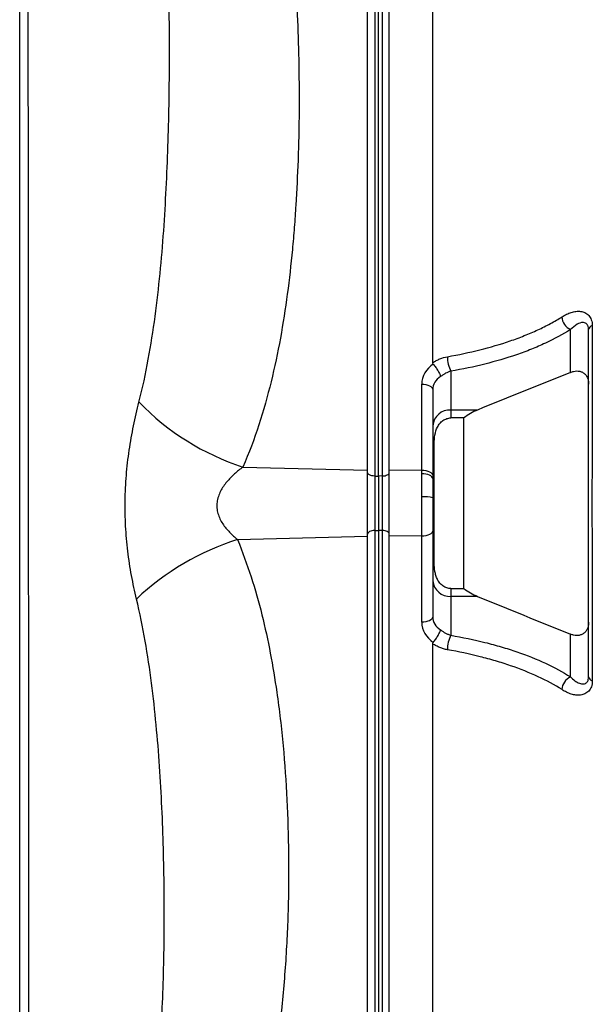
# Model space of a CAD drawing. Header units: millimetres. Extents: x 646 to 9630, y 5089 to 8792.
# Tile 3 of 11: x 1544 to 2334, y 6101 to 7459. Entities that reach past the tile are written whole.
import ezdxf

# ---------------------------------------------------------------- set-up
doc = ezdxf.new("R2010")
doc.units = ezdxf.units.MM
doc.header["$LTSCALE"] = 5

msp = doc.modelspace()

# ---------------------------------------------------------------- linework, layer by layer
at = {"color": 7, "linetype": 'Continuous', "lineweight": 25}
for p, q in [((2024.3, 6837.5), (2024.3, 7810.4)), ((2034.2, 7802.2), (2034.2, 6829.6)), ((2039.3, 6829.6), (2039.3, 7802.1)), ((2044.7, 6829.7), (2044.7, 7802.2)), ((2054.3, 6837.2), (2054.3, 7809.7)), ((2114.3, 6986), (2114.3, 7661.9)), ((2304.3, 6972.7), (2304.3, 7031.7)), ((2334.4, 7037.2), (2334.4, 6837.8)), ((2139.3, 6974.2), (2139.3, 6920.7)), ((2099.1, 6837.6), (2099.1, 6956.3)), ((2114.3, 6948.8), (2114.3, 6830.1)), ((2176, 6920.7), (2139.3, 6920.7)), ((2139.3, 6920.7), (2139.3, 6909.8)), ((2157, 6909.8), (2139.3, 6909.8)), ((2157, 6674.4), (2157, 6909.8)), ((2116.3, 6709.6), (2116.3, 6874.5)), ((1852.2, 6842), (2024.3, 6837.5)), ((2024.3, 6746.7), (2024.3, 6837.5)), ((2099.1, 6837.6), (2054.3, 6837.2)), ((2054.3, 6746.9), (2054.3, 6837.2)), ((2099.1, 6832.7), (2099.1, 6837.6)), ((2034.2, 6829.6), (2034.2, 6754.5)), ((2034.2, 6829.6), (2039.3, 6829.6)), ((2044.7, 6829.7), (2039.3, 6829.6)), ((2039.3, 6829.6), (2039.3, 6754.6)), ((2044.7, 6754.5), (2044.7, 6829.7)), ((2099.1, 6800.8), (2099.1, 6832.7)), ((2114.3, 6830.1), (2114.3, 6826)), ((2114.3, 6826), (2114.3, 6799.4)), ((2099.1, 6746.6), (2099.1, 6800.8)), ((2114.3, 6799.4), (2114.3, 6754)), ((2034.2, 6754.5), (2039.3, 6754.6)), ((2034.2, 6754.5), (2034.2, 5782)), ((2044.7, 6754.5), (2039.3, 6754.6)), ((2039.3, 6754.6), (2039.3, 5782.1)), ((2044.7, 5782), (2044.7, 6754.5)), ((2114.3, 6754), (2114.3, 6635.3)), ((1845, 6742), (2024.3, 6746.7)), ((2024.3, 5774.2), (2024.3, 6746.7)), ((2099.1, 6746.6), (2054.3, 6746.9)), ((2054.3, 5774.4), (2054.3, 6746.9)), ((2099.1, 6627.8), (2099.1, 6746.6)), ((2334.4, 6746.4), (2334.4, 6547)), ((2139.3, 6674.4), (2139.3, 6663.5)), ((2139.3, 6674.4), (2157, 6674.4)), ((2139.3, 6663.5), (2139.3, 6609.9)), ((2176, 6663.5), (2139.3, 6663.5)), ((2304.3, 6552.5), (2304.3, 6611.4)), ((2114.3, 5922.2), (2114.3, 6598.1))]:
    msp.add_line(p, q, dxfattribs=at)
at = {"color": 7, "linetype": 'Continuous', "lineweight": 25, "flags": 128}
for points in [[(2099.1, 6956.3), (2102.1, 6956.2), (2104.9, 6955.8), (2107.5, 6955.1), (2109.9, 6954.2), (2111.8, 6953), (2113.2, 6951.7), (2114.1, 6950.3), (2114.3, 6948.8)], [(2034.2, 6829.6), (2032.2, 6829.7), (2030.4, 6830), (2028.7, 6830.5), (2027.2, 6831.1), (2026, 6831.9), (2025.1, 6832.7), (2024.5, 6833.7), (2024.3, 6834.6)], [(2044.7, 6829.7), (2046.6, 6829.8), (2048.4, 6830.1), (2050.1, 6830.6), (2051.5, 6831.2), (2052.7, 6831.9), (2053.6, 6832.8), (2054.2, 6833.7), (2054.3, 6834.7)], [(2099.1, 6837.6), (2102.1, 6837.5), (2104.9, 6837.1), (2107.5, 6836.4), (2109.9, 6835.4), (2111.8, 6834.3), (2113.2, 6833), (2114.1, 6831.6), (2114.3, 6830.1)], [(2114.3, 6826), (2114.1, 6827.3), (2113.2, 6828.6), (2111.8, 6829.8), (2109.9, 6830.8), (2107.5, 6831.6), (2104.9, 6832.2), (2102.1, 6832.6), (2099.1, 6832.7)], [(2034.2, 6754.5), (2032.2, 6754.4), (2030.4, 6754.1), (2028.7, 6753.7), (2027.2, 6753), (2026, 6752.3), (2025.1, 6751.4), (2024.5, 6750.5), (2024.3, 6749.5)], [(2054.3, 6749.5), (2054.2, 6750.4), (2053.6, 6751.4), (2052.7, 6752.2), (2051.5, 6753), (2050.1, 6753.6), (2048.4, 6754), (2046.6, 6754.4), (2044.7, 6754.5)], [(2114.3, 6754), (2114.1, 6752.6), (2113.2, 6751.1), (2111.8, 6749.8), (2109.9, 6748.7), (2107.5, 6747.8), (2104.9, 6747.1), (2102.1, 6746.7), (2099.1, 6746.6)], [(2114.3, 6635.3), (2114.1, 6633.9), (2113.2, 6632.4), (2111.8, 6631.1), (2109.9, 6630), (2107.5, 6629.1), (2104.9, 6628.4), (2102.1, 6628), (2099.1, 6627.8)]]:
    msp.add_lwpolyline(points, dxfattribs=at)
at = {"color": 7, "linetype": 'Continuous', "lineweight": 25}
for centre, radius, start, end in [((2312.6, 7050), 20.1, 181.8044, 245.6446), ((2336.3, 7030.4), 7.06, 105.8213, 170.3154), ((2175.2, 6993.7), 40.8, 179.1575, 208.4974), ((1962.3, 7177.4), 353, 224.1445, 251.8395), ((2137.8, 6897.2), 23.5, 86.1888, 175.5979), ((2116.2, 6877.2), 2.67, 224.7165, 271.5458), ((2102.9, 6759.9), 41.2, 73.8651, 95.335), ((1952.3, 6400.1), 358.3, 107.4188, 133.5295), ((2116.2, 6706.9), 2.67, 88.4542, 135.2835), ((2137.8, 6686.9), 23.5, 184.4021, 273.8112), ((2175.2, 6590.5), 40.8, 151.5026, 180.8425), ((2312.6, 6534.2), 20.1, 114.3554, 178.1956), ((2336.3, 6553.8), 7.06, 189.6846, 254.1787)]:
    msp.add_arc(centre, radius, start, end, dxfattribs=at)
for centre, major_axis, ratio, start_param, end_param in [((2139.1, 6956.7), (40, 1.4), 0.865762, 2.187353, 3.111406), ((2139.3, 6949.2), (25, 1.4), 0.865352, 2.127583, 3.093407), ((2139.3, 6635), (25, -1.4), 0.865352, 3.189778, 4.155602), ((2139.1, 6627.5), (40, -1.4), 0.865762, 3.17178, 4.095833)]:
    msp.add_ellipse(centre, major_axis=major_axis, ratio=ratio, start_param=start_param, end_param=end_param, dxfattribs=at)
for points, knots in [([(1544.3, 8009.5), (1544.3, 8001.4), (1544.3, 7985.3), (1544.3, 7951.3), (1544.3, 7905.2), (1544.3, 7845.3), (1544.3, 7781.1), (1544.3, 7713.1), (1544.3, 7641.2), (1544.3, 7566), (1544.3, 7487.5), (1544.3, 7406.2), (1544.3, 7322.3), (1544.3, 7236), (1544.3, 7147.7), (1544.3, 7057.9), (1544.3, 6967.3), (1544.3, 6875.7), (1544.3, 6783.4), (1544.3, 6690.7), (1544.3, 6598.5), (1544.3, 6507.5), (1544.3, 6418.7), (1544.3, 6332.3), (1544.3, 6248.5), (1544.3, 6167.3), (1544.3, 6089.3), (1544.3, 6015.6), (1544.3, 5946.3), (1544.3, 5881.5), (1544.3, 5820.9), (1544.3, 5765), (1544.3, 5714.3), (1544.3, 5669), (1544.3, 5629.1), (1544.3, 5594.6), (1544.3, 5565.7), (1544.3, 5544.1), (1544.3, 5528.7), (1544.3, 5518.4), (1544.3, 5511.9), (1544.3, 5510.9), (1544.3, 5510.4)], [0, 0, 0, 0, 0.0129915, 0.0259811, 0.0522149, 0.0785042, 0.1047923, 0.1310244, 0.1570617, 0.1831868, 0.2093398, 0.2354611, 0.2614952, 0.2877266, 0.3140446, 0.3403914, 0.3667087, 0.3929395, 0.4196586, 0.4464717, 0.4733161, 0.5001279, 0.526846, 0.5532101, 0.5796686, 0.6061579, 0.6326141, 0.6589763, 0.6847712, 0.710656, 0.7365708, 0.7624546, 0.7882487, 0.8138109, 0.8394624, 0.8651447, 0.8907969, 0.9163598, 0.9372535, 0.95818, 0.9791064, 1, 1, 1, 1]), ([(1555.3, 7994.6), (1555.3, 7980), (1555.4, 7950.9), (1555.4, 7903), (1555.4, 7851), (1555.5, 7794.6), (1555.5, 7734.2), (1555.6, 7671), (1555.6, 7605.6), (1555.7, 7538.1), (1555.7, 7467.2), (1555.8, 7393), (1555.8, 7315.8), (1555.9, 7239.8), (1555.9, 7165.3), (1556, 7092.9), (1556, 7019), (1556.1, 6943.9), (1556.1, 6867.7), (1556.2, 6791.8), (1556.2, 6716.4), (1556.3, 6641.7), (1556.3, 6566.9), (1556.4, 6492.2), (1556.5, 6418), (1556.5, 6346.1), (1556.6, 6277), (1556.6, 6210.6), (1556.7, 6145.5), (1556.7, 6082.1), (1556.8, 6020.5), (1556.9, 5962.8), (1556.9, 5908.8), (1557, 5858.6), (1557.1, 5811), (1557.1, 5766.1), (1557.1, 5724.3), (1557.1, 5686.6), (1557.1, 5652.9), (1557.1, 5623.3), (1557.1, 5597.2), (1557.1, 5574.8), (1557.1, 5556.2), (1557.1, 5543), (1557.1, 5534.1), (1557.1, 5528.5), (1557.1, 5525.2), (1557.1, 5524.9), (1557.1, 5524.8)], [0, 0, 0, 0, 0.0233447, 0.046703, 0.0700384, 0.0940974, 0.1181783, 0.1422372, 0.1655906, 0.1889623, 0.2123087, 0.2364813, 0.2606778, 0.2848524, 0.3063667, 0.3278969, 0.3494111, 0.3715291, 0.3936644, 0.4157819, 0.4376146, 0.4594645, 0.4812973, 0.5037817, 0.5262849, 0.548769, 0.5702979, 0.591844, 0.6133728, 0.6355571, 0.6577605, 0.6799449, 0.7009942, 0.7220597, 0.7431089, 0.7647769, 0.786463, 0.8081311, 0.8290615, 0.8500092, 0.8709408, 0.8924956, 0.9140682, 0.9356228, 0.951657, 0.9676912, 0.9838456, 1, 1, 1, 1]), ([(1708.9, 6931.5), (1714, 6951.2), (1718.2, 6970.9), (1725.4, 7010.4), (1728.5, 7030.2), (1733.8, 7069.7), (1736.1, 7089.4), (1740, 7128.7), (1741.6, 7148.4), (1744.4, 7187.5), (1745.5, 7207.1), (1747.5, 7246), (1748.2, 7265.4), (1749.5, 7303.8), (1750, 7323), (1750.7, 7361), (1750.9, 7379.9), (1751, 7408), (1751, 7417.4), (1751, 7436), (1750.9, 7445.3), (1750.7, 7473.1), (1750.4, 7491.5), (1749.6, 7528), (1749, 7546.2), (1747.6, 7582.3), (1746.8, 7600.3), (1743.7, 7653.7), (1740.8, 7688.8), (1734.7, 7740.6), (1732.3, 7757.7), (1726.8, 7791.8), (1723.6, 7808.7), (1719.9, 7825.5)], [0, 0, 0, 0, 0.0625, 0.0625, 0.125, 0.125, 0.1875, 0.1875, 0.25, 0.25, 0.3125, 0.3125, 0.375, 0.375, 0.4375, 0.4375, 0.5, 0.5, 0.53125, 0.53125, 0.5625, 0.5625, 0.625, 0.625, 0.6875, 0.6875, 0.75, 0.75, 0.875, 0.875, 0.9375, 0.9375, 1, 1, 1, 1]), ([(1873.6, 7818.3), (1879.9, 7798.3), (1885.5, 7778.1), (1895.2, 7737.7), (1899.5, 7717.4), (1906.9, 7676.7), (1910.1, 7656.3), (1915.6, 7615.3), (1917.9, 7594.8), (1921.9, 7553.7), (1923.5, 7533), (1926.2, 7491.8), (1927.2, 7471.2), (1928.8, 7430), (1929.3, 7409.4), (1929.7, 7378.5), (1929.8, 7368.2), (1929.9, 7347.6), (1929.9, 7337.3), (1929.7, 7316.7), (1929.5, 7306.4), (1929, 7285.8), (1928.7, 7275.6), (1927.6, 7244.7), (1926.6, 7224.2), (1924.7, 7193.3), (1924, 7183.1), (1922.4, 7162.5), (1921.5, 7152.3), (1918.6, 7121.5), (1916.3, 7101.1), (1910.9, 7060.3), (1907.7, 7040.1), (1900.3, 6999.7), (1896.1, 6979.7), (1886.3, 6939.8), (1880.7, 6920), (1867.9, 6880.7), (1860.6, 6861.2), (1852.2, 6842)], [0, 0, 0, 0, 0.0625, 0.0625, 0.125, 0.125, 0.1875, 0.1875, 0.25, 0.25, 0.3125, 0.3125, 0.375, 0.375, 0.4375, 0.4375, 0.46875, 0.46875, 0.5, 0.5, 0.53125, 0.53125, 0.5625, 0.5625, 0.625, 0.625, 0.65625, 0.65625, 0.6875, 0.6875, 0.75, 0.75, 0.8125, 0.8125, 0.875, 0.875, 0.9375, 0.9375, 1, 1, 1, 1]), ([(2292.6, 7049.3), (2293.6, 7050), (2294.7, 7050.6), (2296.7, 7051.8), (2297.8, 7052.4), (2301, 7053.9), (2303.1, 7054.8), (2307.5, 7056.1), (2309.7, 7056.6), (2314, 7057.1), (2316.1, 7057.1), (2319.3, 7056.7), (2320.3, 7056.5), (2322.4, 7055.9), (2323.3, 7055.5), (2325.2, 7054.6), (2326.1, 7054.1), (2327.9, 7052.8), (2328.7, 7052.1), (2330.2, 7050.4), (2330.9, 7049.5), (2332.1, 7047.5), (2332.6, 7046.4), (2333.9, 7042.8), (2334.4, 7040.2), (2334.4, 7037.2)], [0, 0, 0, 0, 0.0625, 0.0625, 0.125, 0.125, 0.25, 0.25, 0.375, 0.375, 0.5, 0.5, 0.5625, 0.5625, 0.625, 0.625, 0.6875, 0.6875, 0.75, 0.75, 0.8125, 0.8125, 0.875, 0.875, 1, 1, 1, 1]), ([(2134.4, 6994.3), (2149.9, 6997), (2164.8, 7000.1), (2193.7, 7007.4), (2207.6, 7011.5), (2227.6, 7018.3), (2234.2, 7020.8), (2243.8, 7024.6), (2247, 7025.9), (2253.2, 7028.6), (2256.2, 7029.9), (2265.2, 7034.1), (2271.1, 7037), (2282.2, 7043), (2287.5, 7046.1), (2292.6, 7049.3)], [0, 0, 0, 0, 0.25, 0.25, 0.5, 0.5, 0.625, 0.625, 0.6875, 0.6875, 0.75, 0.75, 0.875, 0.875, 1, 1, 1, 1]), ([(2329.3, 7031.6), (2329.2, 7033.2), (2329.1, 7035.1), (2327.9, 7038), (2325.7, 7040.8), (2320.4, 7042), (2312.7, 7039.4), (2307.3, 7034.4), (2304.3, 7031.7)], [0, 0, 0, 0, 0.096607, 0.113384, 0.234152, 0.4089, 0.670799, 1, 1, 1, 1]), ([(2304.3, 7031.7), (2293.7, 7025), (2282.1, 7018.7), (2266.5, 7011.5), (2263.3, 7010.1), (2256.9, 7007.3), (2253.6, 7005.9), (2243.6, 7001.9), (2236.7, 6999.4), (2215.8, 6992.2), (2201.2, 6987.9), (2171.1, 6980.3), (2155.5, 6977), (2139.3, 6974.2)], [0, 0, 0, 0, 0.25, 0.25, 0.3125, 0.3125, 0.375, 0.375, 0.5, 0.5, 0.75, 0.75, 1, 1, 1, 1]), ([(2329.3, 6552.6), (2329.3, 6587.1), (2329.3, 6639), (2329.3, 6700), (2329.3, 6734), (2329.3, 6755.1), (2329.3, 6772.8), (2329.3, 6785.8), (2329.3, 6799.3), (2329.3, 6813.8), (2329.3, 6828.9), (2329.3, 6855.7), (2329.3, 6923.8), (2329.3, 6986.3), (2329.3, 7031.6)], [0, 0, 0, 0, 0.2204037, 0.3306057, 0.385823, 0.4408653, 0.4643385, 0.4884317, 0.5130248, 0.5383306, 0.5693127, 0.6011787, 0.7114617, 1, 1, 1, 1]), ([(2114.3, 6986), (2115.9, 6987.1), (2117.5, 6988), (2120.7, 6989.8), (2122.4, 6990.6), (2127.5, 6992.7), (2130.9, 6993.7), (2134.4, 6994.3)], [0, 0, 0, 0, 0.25, 0.25, 0.5, 0.5, 1, 1, 1, 1]), ([(2115, 6984.1), (2115.6, 6983.4), (2116.1, 6982.6), (2117.3, 6981.1), (2117.8, 6980.3), (2119, 6978.7), (2119.5, 6977.8), (2120.5, 6976.2), (2121.1, 6975.4), (2122, 6973.8), (2122.4, 6973), (2123.2, 6971.5), (2123.6, 6970.8), (2124.2, 6969.4), (2124.5, 6968.8), (2124.8, 6968), (2124.9, 6967.7), (2125, 6967.2), (2125.1, 6967), (2125.1, 6966.8)], [0, 0, 0, 0, 0.125, 0.125, 0.25, 0.25, 0.375, 0.375, 0.5, 0.5, 0.625, 0.625, 0.75, 0.75, 0.875, 0.875, 0.9375, 0.9375, 1, 1, 1, 1]), ([(2139.3, 6974.2), (2136.9, 6973.5), (2134.4, 6972.6), (2130.8, 6970.7), (2129.6, 6970), (2127.3, 6968.5), (2126.2, 6967.7), (2125.1, 6966.8)], [0, 0, 0, 0, 0.5, 0.5, 0.75, 0.75, 1, 1, 1, 1]), ([(2304.3, 6972.7), (2305.7, 6973.3), (2307.1, 6973.7), (2310, 6974.4), (2311.4, 6974.5), (2314.3, 6974.6), (2315.7, 6974.5), (2318.4, 6973.9), (2319.8, 6973.4), (2321.7, 6972.4), (2322.3, 6972), (2323.4, 6971.1), (2324, 6970.6), (2325, 6969.5), (2325.5, 6968.9), (2326.4, 6967.6), (2326.8, 6966.9), (2327.9, 6964.8), (2328.5, 6963.2), (2329.2, 6959.8), (2329.3, 6958.1), (2329.3, 6956.3)], [0, 0, 0, 0, 0.125, 0.125, 0.25, 0.25, 0.375, 0.375, 0.5, 0.5, 0.5625, 0.5625, 0.625, 0.625, 0.6875, 0.6875, 0.75, 0.75, 0.875, 0.875, 1, 1, 1, 1]), ([(1705.5, 6659.9), (1703, 6670.5), (1700.7, 6681.3), (1696.6, 6703.4), (1694.9, 6714.6), (1692.8, 6731.7), (1692.2, 6737.5), (1691.2, 6749), (1690.8, 6754.8), (1689.9, 6772.1), (1689.6, 6783.8), (1689.9, 6801.4), (1690.1, 6807.3), (1690.7, 6819), (1691.1, 6824.8), (1692.5, 6842.2), (1693.8, 6853.7), (1696.4, 6870.9), (1697.3, 6876.6), (1699.3, 6887.9), (1700.3, 6893.4), (1703.7, 6910), (1706.2, 6920.9), (1708.9, 6931.5)], [0, 0, 0, 0, 0.125, 0.125, 0.25, 0.25, 0.3125, 0.3125, 0.375, 0.375, 0.5, 0.5, 0.5625, 0.5625, 0.625, 0.625, 0.75, 0.75, 0.8125, 0.8125, 0.875, 0.875, 1, 1, 1, 1]), ([(2176, 6920.7), (2172.7, 6919.3), (2169.4, 6917.7), (2163.1, 6914.1), (2160, 6912.1), (2157, 6909.8)], [0, 0, 0, 0, 0.5, 0.5, 1, 1, 1, 1]), ([(2116.3, 6874.5), (2116.3, 6878.5), (2116.6, 6882.3), (2117.9, 6890), (2119, 6893.8), (2121.7, 6899), (2122.8, 6900.7), (2124.6, 6902.9), (2125.3, 6903.6), (2126.7, 6905), (2127.5, 6905.6), (2129.9, 6907.3), (2131.6, 6908.2), (2135.4, 6909.4), (2137.4, 6909.8), (2139.3, 6909.8)], [0, 0, 0, 0, 0.25, 0.25, 0.5, 0.5, 0.625, 0.625, 0.6875, 0.6875, 0.75, 0.75, 0.875, 0.875, 1, 1, 1, 1]), ([(1852.2, 6842), (1848.3, 6839), (1844.4, 6835.9), (1837, 6829.1), (1833.5, 6825.5), (1828.5, 6819.6), (1826.9, 6817.5), (1824, 6813.2), (1822.7, 6811), (1820.3, 6806.3), (1819.3, 6803.8), (1818, 6800), (1817.7, 6798.7), (1817.1, 6796.1), (1816.8, 6794.8), (1816.3, 6790.8), (1816.3, 6788.2), (1816.6, 6784.2), (1816.8, 6782.9), (1817.2, 6780.3), (1817.5, 6779), (1818.6, 6775.2), (1819.5, 6772.8), (1821.7, 6768.1), (1823, 6765.9), (1827.2, 6759.4), (1830.5, 6755.6), (1835.7, 6750.2), (1837.5, 6748.4), (1841.2, 6745.1), (1843.1, 6743.5), (1845, 6742)], [0, 0, 0, 0, 0.125, 0.125, 0.25, 0.25, 0.3125, 0.3125, 0.375, 0.375, 0.4375, 0.4375, 0.46875, 0.46875, 0.5, 0.5, 0.5625, 0.5625, 0.59375, 0.59375, 0.625, 0.625, 0.6875, 0.6875, 0.75, 0.75, 0.875, 0.875, 0.9375, 0.9375, 1, 1, 1, 1]), ([(2334.4, 6837.8), (2334.3, 6836.9), (2334.3, 6836), (2334.2, 6834.2), (2334.2, 6833.3), (2334.1, 6830.6), (2334.1, 6828.8), (2333.9, 6823.2), (2333.8, 6819.5), (2333.6, 6807.8), (2333.6, 6800), (2333.6, 6788.1), (2333.6, 6784.1), (2333.6, 6776.3), (2333.7, 6772.4), (2333.8, 6764.7), (2333.9, 6761), (2334.1, 6755.4), (2334.1, 6753.6), (2334.2, 6750.8), (2334.2, 6749.9), (2334.3, 6748.1), (2334.3, 6747.3), (2334.4, 6746.4)], [0, 0, 0, 0, 0.03125, 0.03125, 0.0625, 0.0625, 0.125, 0.125, 0.25, 0.25, 0.5, 0.5, 0.625, 0.625, 0.75, 0.75, 0.875, 0.875, 0.9375, 0.9375, 0.96875, 0.96875, 1, 1, 1, 1]), ([(1845, 6742), (1851.5, 6724.9), (1864.5, 6690.8), (1879, 6638.2), (1890.6, 6585.1), (1900.5, 6524.7), (1908.4, 6457.3), (1913.5, 6382.9), (1915.7, 6307), (1915.1, 6229.8), (1911.2, 6151.1), (1903.9, 6072.4), (1893, 6000.7), (1879, 5936.5), (1864.4, 5885.9), (1848.4, 5842), (1832.3, 5804.7), (1819.1, 5780.6), (1812.5, 5768.6)], [0, 0, 0, 0, 0.054822, 0.109734, 0.164698, 0.219591, 0.294971, 0.370389, 0.445788, 0.524972, 0.604152, 0.683863, 0.763556, 0.822054, 0.880536, 0.920358, 0.960207, 1, 1, 1, 1]), ([(2139.3, 6674.4), (2137.4, 6674.4), (2135.4, 6674.7), (2132.6, 6675.6), (2131.7, 6676), (2130, 6676.9), (2129.1, 6677.4), (2127.5, 6678.5), (2126.7, 6679.2), (2125.3, 6680.5), (2124.6, 6681.2), (2123.4, 6682.7), (2122.8, 6683.5), (2121.7, 6685.2), (2121.2, 6686), (2119.9, 6688.6), (2119.2, 6690.4), (2118, 6694.2), (2117.6, 6696.1), (2116.6, 6701.8), (2116.3, 6705.7), (2116.3, 6709.6)], [0, 0, 0, 0, 0.125, 0.125, 0.1875, 0.1875, 0.25, 0.25, 0.3125, 0.3125, 0.375, 0.375, 0.4375, 0.4375, 0.5, 0.5, 0.625, 0.625, 0.75, 0.75, 1, 1, 1, 1]), ([(2157, 6674.4), (2160, 6672), (2163.1, 6670), (2169.4, 6666.4), (2172.7, 6664.8), (2176, 6663.5)], [0, 0, 0, 0, 0.5, 0.5, 1, 1, 1, 1]), ([(1690.5, 5792.1), (1693.8, 5800), (1696.8, 5808), (1702.2, 5824.1), (1704.7, 5832.1), (1711.7, 5856.5), (1715.5, 5872.9), (1722.3, 5906.2), (1725.1, 5922.9), (1730, 5956.8), (1732, 5974), (1735.5, 6008.4), (1736.9, 6025.8), (1739.4, 6060.8), (1740.3, 6078.4), (1742.7, 6131.7), (1743.5, 6167.8), (1743.9, 6222.7), (1743.9, 6241.1), (1743.5, 6278.2), (1743.1, 6296.8), (1741.6, 6353), (1739.9, 6390.8), (1736, 6448), (1734.5, 6467.1), (1730.8, 6505.4), (1728.7, 6524.7), (1723.7, 6563.2), (1720.8, 6582.5), (1714, 6621.2), (1710.1, 6640.5), (1705.5, 6659.9)], [0, 0, 0, 0, 0.03125, 0.03125, 0.0625, 0.0625, 0.125, 0.125, 0.1875, 0.1875, 0.25, 0.25, 0.3125, 0.3125, 0.375, 0.375, 0.5, 0.5, 0.5625, 0.5625, 0.625, 0.625, 0.75, 0.75, 0.8125, 0.8125, 0.875, 0.875, 0.9375, 0.9375, 1, 1, 1, 1]), ([(2115, 6600.1), (2115.6, 6600.8), (2116.1, 6601.5), (2117.3, 6603), (2117.8, 6603.9), (2119, 6605.5), (2119.5, 6606.3), (2120.5, 6608), (2121.1, 6608.8), (2122, 6610.4), (2122.4, 6611.2), (2123.2, 6612.7), (2123.6, 6613.4), (2124.2, 6614.7), (2124.5, 6615.3), (2124.8, 6616.2), (2124.9, 6616.4), (2125, 6616.9), (2125.1, 6617.2), (2125.1, 6617.4)], [0, 0, 0, 0, 0.125, 0.125, 0.25, 0.25, 0.375, 0.375, 0.5, 0.5, 0.625, 0.625, 0.75, 0.75, 0.875, 0.875, 0.9375, 0.9375, 1, 1, 1, 1]), ([(2125.1, 6617.4), (2126.2, 6616.5), (2127.3, 6615.7), (2129.6, 6614.1), (2130.8, 6613.5), (2133.2, 6612.2), (2134.4, 6611.7), (2136.9, 6610.7), (2138.1, 6610.3), (2139.3, 6609.9)], [0, 0, 0, 0, 0.25, 0.25, 0.5, 0.5, 0.75, 0.75, 1, 1, 1, 1]), ([(2329.3, 6627.8), (2329.3, 6627), (2329.3, 6626.1), (2329.1, 6624.3), (2329, 6623.5), (2328.5, 6621), (2327.9, 6619.4), (2326.8, 6617.2), (2326.4, 6616.5), (2325.5, 6615.3), (2325, 6614.7), (2323.5, 6613), (2322.3, 6612.1), (2319.8, 6610.8), (2318.4, 6610.3), (2316.4, 6609.8), (2315.7, 6609.7), (2314.3, 6609.6), (2313.5, 6609.6), (2311.4, 6609.6), (2310, 6609.8), (2307.1, 6610.4), (2305.7, 6610.9), (2304.3, 6611.4)], [0, 0, 0, 0, 0.0625, 0.0625, 0.125, 0.125, 0.25, 0.25, 0.3125, 0.3125, 0.375, 0.375, 0.5, 0.5, 0.625, 0.625, 0.6875, 0.6875, 0.75, 0.75, 0.875, 0.875, 1, 1, 1, 1]), ([(2139.3, 6609.9), (2155.5, 6607.1), (2171.2, 6603.8), (2193.9, 6598.1), (2201.4, 6596.1), (2216, 6591.7), (2223.2, 6589.4), (2244.3, 6582.2), (2257.5, 6576.9), (2282.2, 6565.4), (2293.7, 6559.2), (2304.3, 6552.5)], [0, 0, 0, 0, 0.25, 0.25, 0.375, 0.375, 0.5, 0.5, 0.75, 0.75, 1, 1, 1, 1]), ([(2134.4, 6589.9), (2132.7, 6590.2), (2130.9, 6590.6), (2127.4, 6591.6), (2125.7, 6592.2), (2122.3, 6593.6), (2120.7, 6594.4), (2117.4, 6596.1), (2115.9, 6597.1), (2114.3, 6598.1)], [0, 0, 0, 0, 0.25, 0.25, 0.5, 0.5, 0.75, 0.75, 1, 1, 1, 1]), ([(2292.6, 6534.8), (2282.4, 6541.3), (2271.4, 6547.2), (2247.7, 6558.2), (2235.1, 6563.2), (2215, 6570.2), (2208, 6572.4), (2194, 6576.5), (2186.8, 6578.5), (2164.9, 6584), (2149.9, 6587.2), (2134.4, 6589.9)], [0, 0, 0, 0, 0.25, 0.25, 0.5, 0.5, 0.625, 0.625, 0.75, 0.75, 1, 1, 1, 1]), ([(2304.3, 6552.5), (2306.3, 6550.6), (2310.2, 6546.9), (2316.4, 6543.3), (2322.3, 6542.2), (2326.7, 6544.1), (2329, 6547.9), (2329.3, 6551.2), (2329.3, 6552.6)], [0, 0, 0, 0, 0.216986, 0.433439, 0.642477, 0.801099, 0.920255, 1, 1, 1, 1]), ([(2334.4, 6547), (2334.4, 6545.5), (2334.3, 6544.1), (2333.8, 6541.4), (2333.5, 6540.1), (2332.6, 6537.7), (2332.1, 6536.6), (2330.9, 6534.6), (2330.2, 6533.7), (2327.9, 6531.2), (2326.1, 6530), (2323.3, 6528.6), (2322.3, 6528.2), (2320.3, 6527.7), (2319.2, 6527.5), (2317.1, 6527.2), (2316.1, 6527.1), (2313.9, 6527.1), (2312.8, 6527.2), (2309.5, 6527.6), (2307.4, 6528), (2303.1, 6529.4), (2300.9, 6530.2), (2297.8, 6531.8), (2296.7, 6532.3), (2294.7, 6533.5), (2293.6, 6534.2), (2292.6, 6534.8)], [0, 0, 0, 0, 0.0625, 0.0625, 0.125, 0.125, 0.1875, 0.1875, 0.25, 0.25, 0.375, 0.375, 0.4375, 0.4375, 0.5, 0.5, 0.5625, 0.5625, 0.625, 0.625, 0.75, 0.75, 0.875, 0.875, 0.9375, 0.9375, 1, 1, 1, 1])]:
    msp.add_open_spline(points, degree=3, knots=knots, dxfattribs=at)
for points in [[(2115, 6984.1), (2114.5, 6984.6), (2114.3, 6985.3), (2114.3, 6986)], [(2304.3, 6972.7), (2261.4, 6955.4), (2218.6, 6938.1), (2176, 6920.7)], [(2176, 6663.5), (2218.6, 6646), (2261.4, 6628.7), (2304.3, 6611.4)], [(2114.3, 6598.1), (2114.3, 6598.8), (2114.5, 6599.5), (2115, 6600.1)]]:
    msp.add_open_spline(points, degree=3, dxfattribs=at)

doc.saveas('drawing.dxf')
